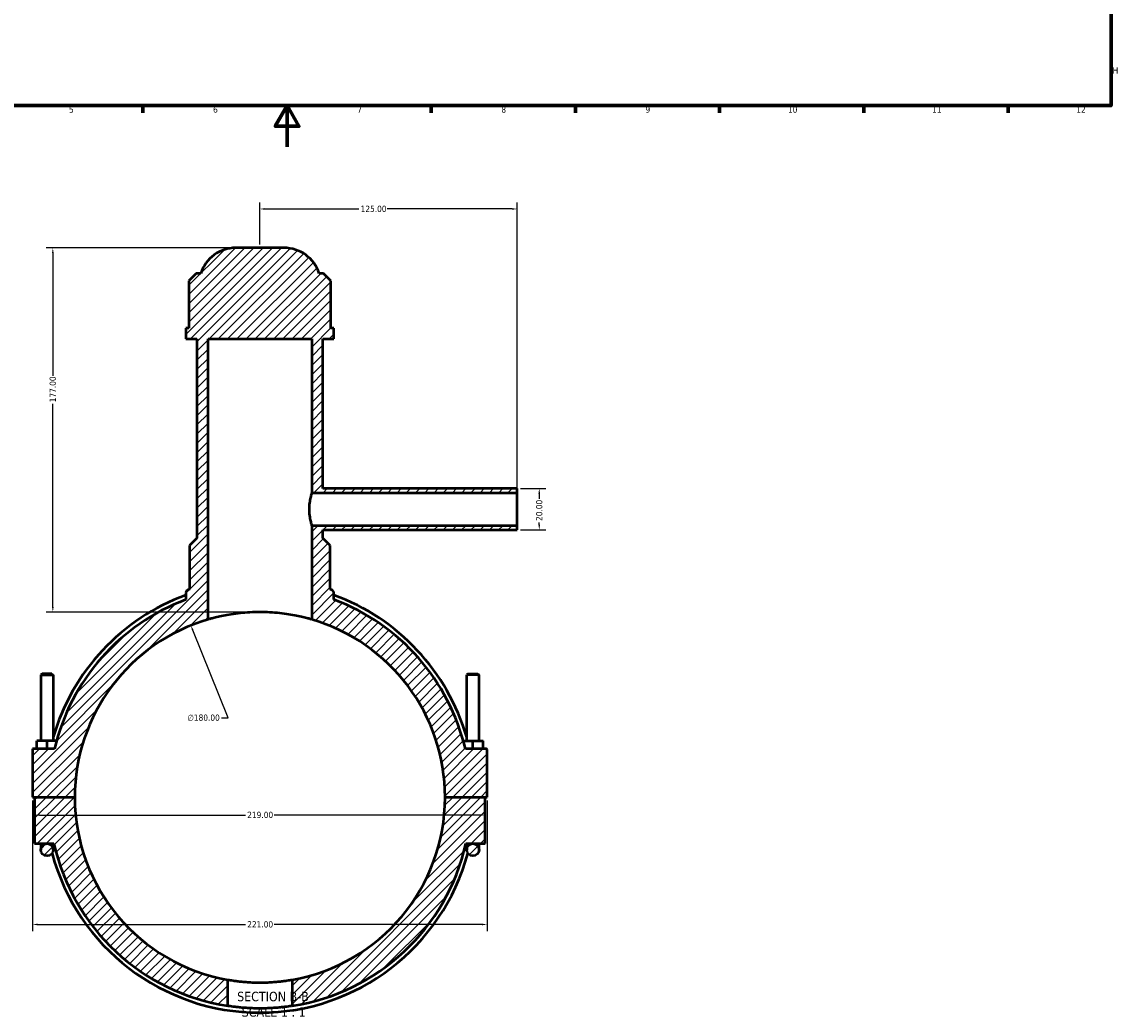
# Model space of a CAD drawing. Header units: millimetres. Extents: x 0 to 898, y -421 to 1009.
# Tile 2 of 6: x 292 to 824, y -421 to 61. Entities that reach past the tile are written whole.
import ezdxf

# ---------------------------------------------------------------- set-up
doc = ezdxf.new("R2010")
doc.units = ezdxf.units.MM
for name, color, linetype, lineweight in [('Border (ANSI)', 7, 'Continuous', 70), ('Dimension (ANSI)', 7, 'Continuous', 25), ('Hatch (ANSI)', 7, 'Continuous', 18), ('Symbol (ANSI)', 7, 'Continuous', 25), ('Visible (ANSI)', 7, 'Continuous', 50)]:
    doc.layers.add(name, color=color, linetype=linetype, lineweight=lineweight)
doc.styles.add('Label Text (ANSI)', font='tahoma.ttf')
doc.styles.add('Note Text (ANSI)', font='tahoma.ttf')
doc.dimstyles.new('Default - mm (ANSI)', dxfattribs={"dimtxt": 3.048, "dimasz": 2.5, "dimexe": 3.175, "dimexo": 1.6002, "dimgap": 0.8, "dimtad": 0, "dimtoh": 1, "dimrnd": 1e-08, "dimzin": 4, "dimdsep": 46, "dimtxsty": 'Note Text (ANSI)', "dimcen": 0.09, "dimdle": 10, "dimclrd": 256, "dimclre": 256, "dimclrt": 256, "dimadec": 1, "dimazin": 1, "dimtfac": 1, "dimtofl": 0, "dimtmove": 0, "dimatfit": 3, "dimfxl": 1, "dimtolj": 1, "dimtzin": 4, "dimlwd": -1, "dimlwe": -1, "dimarcsym": 0})

# ---------------------------------------------------------------- blocks, each defined once
blk = doc.blocks.new('Borders Default Border')
at = {"layer": 'Border (ANSI)'}
for p, q in [((350.42, 20), (350.42, 16.55)), ((490.58, 20), (490.58, 16.55)), ((560.67, 20), (560.67, 16.55)), ((630.75, 20), (630.75, 16.55)), ((700.83, 20), (700.83, 16.55)), ((770.92, 20), (770.92, 16.55))]:
    blk.add_line(p, q, dxfattribs=at)
at = {"layer": 'Border (ANSI)', "flags": 128}
for points in [[(20, 20), (20, 574), (821, 574), (821, 20), (20, 20)], [(420.5, 0), (420.5, 20), (414.73, 10), (426.27, 10), (420.5, 20)]]:
    blk.add_lwpolyline(points, dxfattribs=at)
at = {"layer": 'Border (ANSI)', "color": 230, "true_color": 0xff0080, "attachment_point": 7, "style": 'Note Text (ANSI)'}
for s, insert, char_height in [('H', (821.81, 35.6), 3.05), ('5', (314.48, 16.49), 3.05), ('6', (384.49, 16.49), 3.05), ('7', (454.6, 16.55), 3.05), ('8', (524.63, 16.48), 3.05), ('9', (594.7, 16.49), 3.05), ('10', (663.96, 16.49), 3.048), ('11', (734.04, 16.55), 3.048), ('12', (804.13, 16.55), 3.048)]:
    blk.add_mtext(s, dxfattribs=dict(at, insert=insert, char_height=char_height))
blk = doc.blocks.new('*D7')
at = {"layer": 'Defpoints', "color": 0, "transparency": 16777216}
for p in [(373.71, -232.63), (440.85, -399.65)]:
    blk.add_point(p, dxfattribs=at)
at = {"layer": 'Dimension (ANSI)', "transparency": 16777216}
for p, q in [((391.77, -277.54), (374.64, -234.95)), ((388.55, -277.54), (391.77, -277.54))]:
    blk.add_line(p, q, dxfattribs=at)
blk.add_arc((407.28, -316.14), 90, 107.2784, 113.9211, dxfattribs=at)
blk.add_solid([(375.03, -234.79), (374.26, -235.11), (373.71, -232.63)], dxfattribs=at)
at = {"layer": 'Dimension (ANSI)', "color": 230, "true_color": 0xff0080, "transparency": 16777216, "insert": (372.06, -275.9), "char_height": 3.048, "attachment_point": 1, "style": 'Note Text (ANSI)'}
blk.add_mtext('\\A1;∅180.00', dxfattribs=at)
blk = doc.blocks.new('*D9')
at = {"layer": 'Defpoints', "color": 0, "transparency": 16777216}
for p in [(395.58, -49.14), (306.62, -226.14), (407.28, -226.14)]:
    blk.add_point(p, dxfattribs=at)
at = {"layer": 'Dimension (ANSI)', "transparency": 16777216}
for p, q in [((393.98, -49.14), (303.44, -49.14)), ((306.62, -51.64), (306.62, -111.3)), ((306.62, -223.64), (306.62, -124.98)), ((405.68, -226.14), (303.44, -226.14))]:
    blk.add_line(p, q, dxfattribs=at)
for points in [[(306.2, -51.64), (307.03, -51.64), (306.62, -49.14)], [(306.2, -223.64), (307.03, -223.64), (306.62, -226.14)]]:
    blk.add_solid(points, dxfattribs=at)
at = {"layer": 'Dimension (ANSI)', "color": 230, "true_color": 0xff0080, "transparency": 16777216, "insert": (305.03, -124.18), "char_height": 3.048, "attachment_point": 1, "rotation": 90, "style": 'Note Text (ANSI)'}
blk.add_mtext('\\A1;177.00', dxfattribs=at)
blk = doc.blocks.new('*D10')
at = {"layer": 'Defpoints', "color": 0, "transparency": 16777216}
for p in [(532.28, -166.14), (532.28, -186.14), (543.06, -186.14)]:
    blk.add_point(p, dxfattribs=at)
at = {"layer": 'Dimension (ANSI)', "transparency": 16777216}
for p, q in [((533.88, -166.14), (546.24, -166.14)), ((543.06, -168.64), (543.06, -171.01)), ((533.88, -186.14), (546.24, -186.14)), ((543.06, -183.64), (543.06, -182.64))]:
    blk.add_line(p, q, dxfattribs=at)
for points in [[(542.64, -168.64), (543.48, -168.64), (543.06, -166.14)], [(542.64, -183.64), (543.48, -183.64), (543.06, -186.14)]]:
    blk.add_solid(points, dxfattribs=at)
at = {"layer": 'Dimension (ANSI)', "color": 230, "true_color": 0xff0080, "transparency": 16777216, "insert": (541.47, -181.84), "char_height": 3.048, "attachment_point": 1, "rotation": 90, "style": 'Note Text (ANSI)'}
blk.add_mtext('\\A1;20.00', dxfattribs=at)
blk = doc.blocks.new('*D11')
at = {"layer": 'Defpoints', "color": 0, "transparency": 16777216}
for p in [(532.28, -30.23), (407.28, -49.14), (532.28, -168.14)]:
    blk.add_point(p, dxfattribs=at)
at = {"layer": 'Dimension (ANSI)', "transparency": 16777216}
for p, q in [((407.28, -47.54), (407.28, -27.05)), ((409.78, -30.23), (455.44, -30.23)), ((529.78, -30.23), (469.12, -30.23)), ((532.28, -166.54), (532.28, -27.05))]:
    blk.add_line(p, q, dxfattribs=at)
for points in [[(409.78, -29.81), (409.78, -30.64), (407.28, -30.23)], [(529.78, -29.81), (529.78, -30.64), (532.28, -30.23)]]:
    blk.add_solid(points, dxfattribs=at)
at = {"layer": 'Dimension (ANSI)', "color": 230, "true_color": 0xff0080, "transparency": 16777216, "insert": (456.24, -28.64), "char_height": 3.048, "attachment_point": 1, "style": 'Note Text (ANSI)'}
blk.add_mtext('\\A1;125.00', dxfattribs=at)
blk = doc.blocks.new('*D12')
at = {"layer": 'Defpoints', "color": 0, "transparency": 16777216}
for p in [(296.78, -316.09), (517.78, -316.09), (517.78, -377.93)]:
    blk.add_point(p, dxfattribs=at)
at = {"layer": 'Dimension (ANSI)', "transparency": 16777216}
for p, q in [((296.78, -317.69), (296.78, -381.11)), ((517.78, -317.69), (517.78, -381.11)), ((299.28, -377.93), (400.32, -377.93)), ((515.28, -377.93), (414.24, -377.93))]:
    blk.add_line(p, q, dxfattribs=at)
for points in [[(299.28, -377.52), (299.28, -378.35), (296.78, -377.93)], [(515.28, -377.52), (515.28, -378.35), (517.78, -377.93)]]:
    blk.add_solid(points, dxfattribs=at)
at = {"layer": 'Dimension (ANSI)', "color": 230, "true_color": 0xff0080, "transparency": 16777216, "insert": (401.12, -376.35), "char_height": 3.048, "attachment_point": 1, "style": 'Note Text (ANSI)'}
blk.add_mtext('\\A1;221.00', dxfattribs=at)
blk = doc.blocks.new('*D13')
at = {"layer": 'Defpoints', "color": 0, "transparency": 16777216}
for p in [(297.78, -324.75), (516.78, -324.75), (516.78, -324.75)]:
    blk.add_point(p, dxfattribs=at)
at = {"layer": 'Dimension (ANSI)', "transparency": 16777216}
for p, q in [((300.28, -324.75), (400.32, -324.75)), ((514.28, -324.75), (414.24, -324.75))]:
    blk.add_line(p, q, dxfattribs=at)
for points in [[(300.28, -324.33), (300.28, -325.17), (297.78, -324.75)], [(514.28, -324.33), (514.28, -325.17), (516.78, -324.75)]]:
    blk.add_solid(points, dxfattribs=at)
at = {"layer": 'Dimension (ANSI)', "color": 230, "true_color": 0xff0080, "transparency": 16777216, "insert": (401.12, -323.16), "char_height": 3.048, "attachment_point": 1, "style": 'Note Text (ANSI)'}
blk.add_mtext('\\A1;219.00', dxfattribs=at)

msp = doc.modelspace()

# ---------------------------------------------------------------- hatches: boundary and pattern name
at = {"layer": 'Hatch (ANSI)'}
h = msp.add_hatch(dxfattribs=at)
h.set_pattern_fill('ANSI31', color=256, scale=25.4, style=0)
h.set_pattern_definition([(45, (0, 0), (-2.245064, 2.245064), [])])
edge = h.paths.add_edge_path()
edge.add_line((376.364, -61.525), (372.764, -65.125))
edge.add_line((372.764, -65.125), (372.764, -88.075))
edge.add_line((372.764, -88.075), (371.281, -88.075))
edge.add_line((371.281, -88.075), (371.281, -93.385))
edge.add_line((371.281, -93.385), (376.681, -93.385))
edge.add_line((376.681, -93.385), (376.681, -190.135))
edge.add_line((376.681, -190.135), (373.081, -193.735))
edge.add_line((373.081, -193.735), (373.081, -215.061))
edge.add_ellipse((407.281, -316.135), major_axis=(-34.2, 101.075), ratio=1, start_angle=0, end_angle=0.33298)
edge.add_spline(control_points=[(372.494, -215.261), (372.364, -215.306), (372.239, -215.366), (372.005, -215.513), (371.897, -215.6), (371.635, -215.865), (371.505, -216.063), (371.327, -216.496), (371.281, -216.728), (371.281, -216.963)], knot_values=[-0.223501, -0.223501, -0.223501, -0.223501, -0.1820665, -0.1820665, -0.140632, -0.140632, -0.070316, -0.070316, 0, 0, 0, 0], degree=3, periodic=0)
edge.add_line((371.281, -216.963), (371.281, -220.059))
edge.add_ellipse((407.281, -316.135), major_axis=(-36, 96.077), ratio=1, start_angle=0, end_angle=56.21818)
edge.add_line((307.409, -292.635), (296.781, -292.635))
edge.add_line((296.781, -292.635), (296.781, -316.085))
edge.add_line((296.781, -316.085), (317.281, -316.085))
edge.add_ellipse((407.281, -316.135), major_axis=(-90, 0.05), ratio=1, start_angle=286.29204, end_angle=360, ccw=False)
edge.add_line((382.081, -229.735), (382.081, -93.385))
edge.add_line((382.081, -93.385), (432.481, -93.385))
edge.add_line((432.481, -93.385), (432.481, -168.135))
edge.add_line((432.481, -168.135), (532.281, -168.135))
edge.add_line((532.281, -168.135), (532.281, -166.135))
edge.add_line((532.281, -166.135), (437.881, -166.135))
edge.add_line((437.881, -166.135), (437.881, -93.385))
edge.add_line((437.881, -93.385), (443.281, -93.385))
edge.add_line((443.281, -93.385), (443.281, -88.075))
edge.add_line((443.281, -88.075), (441.798, -88.075))
edge.add_line((441.798, -88.075), (441.798, -65.125))
edge.add_line((441.798, -65.125), (438.198, -61.525))
edge.add_line((438.198, -61.525), (436.081, -61.525))
edge.add_ellipse((418.978, -67.135), major_axis=(17.103, 5.61), ratio=1, start_angle=0, end_angle=71.8403)
edge.add_line((418.978, -49.135), (395.585, -49.135))
edge.add_ellipse((395.585, -67.135), major_axis=(0, 18), ratio=1, start_angle=0, end_angle=71.8403)
edge.add_line((378.481, -61.525), (376.364, -61.525))
edge = h.paths.add_edge_path()
edge.add_line((303.781, -338.635), (307.179, -338.635))
edge.add_ellipse((407.281, -316.135), major_axis=(-100.102, -22.5), ratio=1, start_angle=0, end_angle=68.54142)
edge.add_line((391.601, -417.53), (391.601, -404.759))
edge.add_ellipse((407.281, -316.135), major_axis=(-15.68, -88.624), ratio=1, start_angle=280.06523, end_angle=360, ccw=False)
edge.add_line((317.281, -316.185), (297.781, -316.185))
edge.add_line((297.781, -316.185), (297.781, -338.635))
edge.add_line((297.781, -338.635), (303.781, -338.635))
edge = h.paths.add_edge_path()
edge.add_ellipse((517.281, -293.135), major_axis=(0.5, 0), ratio=1, start_angle=0, end_angle=90)
edge.add_line((517.281, -292.635), (507.154, -292.635))
edge.add_ellipse((407.281, -316.135), major_axis=(99.872, 23.5), ratio=1, start_angle=0, end_angle=56.21818)
edge.add_line((443.281, -220.059), (443.281, -216.963))
edge.add_ellipse((441.481, -216.963), major_axis=(1.8, 0), ratio=1, start_angle=0, end_angle=70.97308)
edge.add_ellipse((407.281, -316.135), major_axis=(34.787, 100.874), ratio=1, start_angle=0, end_angle=0.33298)
edge.add_line((441.481, -215.061), (441.481, -193.735))
edge.add_line((441.481, -193.735), (437.881, -190.135))
edge.add_line((437.881, -190.135), (437.881, -186.135))
edge.add_line((437.881, -186.135), (532.281, -186.135))
edge.add_line((532.281, -186.135), (532.281, -184.135))
edge.add_line((532.281, -184.135), (432.481, -184.135))
edge.add_line((432.481, -184.135), (432.481, -229.735))
edge.add_ellipse((407.281, -316.135), major_axis=(25.2, 86.4), ratio=1, start_angle=286.29204, end_angle=360, ccw=False)
edge.add_line((497.281, -316.085), (517.781, -316.085))
edge.add_line((517.781, -316.085), (517.781, -293.135))
edge = h.paths.add_edge_path()
edge.add_ellipse((303.781, -341.635), major_axis=(3, 0), ratio=1, start_angle=0, end_angle=360)
edge = h.paths.add_edge_path()
edge.add_line((516.781, -316.185), (497.281, -316.185))
edge.add_ellipse((407.281, -316.135), major_axis=(90, -0.05), ratio=1, start_angle=280.06523, end_angle=360, ccw=False)
edge.add_line((422.961, -404.759), (422.961, -417.53))
edge.add_ellipse((407.281, -316.135), major_axis=(15.68, -101.395), ratio=1, start_angle=0, end_angle=68.54142)
edge.add_line((507.384, -338.635), (510.781, -338.635))
edge.add_line((510.781, -338.635), (516.781, -338.635))
edge.add_line((516.781, -338.635), (516.781, -316.185))
edge = h.paths.add_edge_path()
edge.add_ellipse((510.781, -341.635), major_axis=(3, 0), ratio=1, start_angle=0, end_angle=360)

# ---------------------------------------------------------------- linework, layer by layer
at = {"layer": 'Visible (ANSI)'}
for p, q in [((418.978, -49.135), (395.585, -49.135)), ((376.364, -61.525), (372.764, -65.125)), ((378.481, -61.525), (376.364, -61.525)), ((438.198, -61.525), (436.081, -61.525)), ((441.798, -65.125), (438.198, -61.525)), ((372.764, -65.125), (372.764, -88.075)), ((441.798, -88.075), (441.798, -65.125)), ((372.764, -88.075), (371.281, -88.075)), ((371.281, -88.075), (371.281, -93.385)), ((443.281, -88.075), (441.798, -88.075)), ((443.281, -93.385), (443.281, -88.075)), ((371.281, -93.385), (376.681, -93.385)), ((376.681, -93.385), (376.681, -190.135)), ((382.081, -229.735), (382.081, -93.385)), ((382.081, -93.385), (432.481, -93.385)), ((432.481, -93.385), (432.481, -168.135)), ((437.881, -166.135), (437.881, -93.385)), ((437.881, -93.385), (443.281, -93.385)), ((432.481, -168.135), (532.281, -168.135)), ((532.281, -166.135), (437.881, -166.135)), ((532.281, -168.135), (532.281, -166.135)), ((532.281, -184.135), (532.281, -168.135)), ((532.281, -184.135), (432.481, -184.135)), ((432.481, -184.135), (432.481, -229.735)), ((437.881, -190.135), (437.881, -186.135)), ((437.881, -186.135), (532.281, -186.135)), ((532.281, -186.135), (532.281, -184.135)), ((376.681, -190.135), (373.081, -193.735)), ((441.481, -193.735), (437.881, -190.135)), ((373.081, -193.735), (373.081, -215.061)), ((441.481, -215.061), (441.481, -193.735)), ((371.281, -216.963), (371.281, -220.059)), ((443.281, -220.059), (443.281, -216.963)), ((301.381, -256.085), (300.781, -256.685)), ((300.781, -256.685), (306.781, -256.685)), ((300.781, -256.685), (300.781, -288.635)), ((306.181, -256.085), (301.381, -256.085)), ((306.181, -256.085), (306.781, -256.685)), ((306.781, -256.685), (306.781, -288.635)), ((508.381, -256.085), (507.781, -256.685)), ((513.781, -256.685), (507.781, -256.685)), ((507.781, -288.635), (507.781, -256.685)), ((508.381, -256.085), (513.181, -256.085)), ((513.181, -256.085), (513.781, -256.685)), ((513.781, -288.635), (513.781, -256.685)), ((307.409, -292.635), (296.781, -292.635)), ((296.781, -292.635), (296.781, -316.085)), ((303.781, -288.635), (298.781, -288.635)), ((298.781, -292.635), (298.781, -288.635)), ((303.781, -292.635), (303.781, -288.635)), ((308.435, -288.635), (303.781, -288.635)), ((506.127, -288.635), (510.781, -288.635)), ((517.281, -292.635), (507.154, -292.635)), ((510.781, -288.635), (515.781, -288.635)), ((510.781, -292.635), (510.781, -288.635)), ((515.781, -292.635), (515.781, -288.635)), ((517.781, -316.085), (517.781, -293.135)), ((296.781, -316.085), (317.281, -316.085)), ((317.281, -316.185), (297.781, -316.185)), ((297.781, -316.185), (297.781, -338.635)), ((300.781, -316.085), (300.781, -316.185)), ((306.781, -316.085), (306.781, -316.185)), ((497.281, -316.085), (517.781, -316.085)), ((516.781, -316.185), (497.281, -316.185)), ((507.781, -316.185), (507.781, -316.085)), ((513.781, -316.185), (513.781, -316.085)), ((516.781, -338.635), (516.781, -316.185)), ((297.781, -338.635), (303.781, -338.635)), ((300.781, -338.635), (300.781, -341.635)), ((303.781, -338.635), (307.179, -338.635)), ((306.781, -341.635), (306.781, -338.635)), ((507.384, -338.635), (510.781, -338.635)), ((507.781, -338.635), (507.781, -341.635)), ((510.781, -338.635), (516.781, -338.635)), ((513.781, -341.635), (513.781, -338.635)), ((391.601, -417.53), (391.601, -404.759)), ((422.961, -404.759), (422.961, -417.53))]:
    msp.add_line(p, q, dxfattribs=at)
for centre in [(303.781, -341.635), (510.781, -341.635)]:
    msp.add_circle(centre, 3, dxfattribs=at)
for centre, radius, start, end in [((395.585, -67.135), 18, 90, 161.8403), ((418.978, -67.135), 18, 18.1597, 90), ((407.281, -316.135), 104.652, 110.1206, 163.80657), ((407.281, -316.135), 106.704, 108.69394, 109.02692), ((407.281, -316.135), 106.704, 70.97308, 71.30606), ((441.481, -216.963), 1.8, 0, 70.97308), ((407.281, -316.135), 104.652, 16.19343, 69.8794), ((407.281, -316.135), 102.6, 110.54098, 166.75916), ((407.281, -316.135), 102.6, 13.24084, 69.45902), ((407.281, -316.135), 90, 106.2602, 179.96817), ((407.281, -316.135), 90, 0.03183, 73.7398), ((517.281, -293.135), 0.5, 0, 90), ((407.281, -316.135), 90, 180.03183, 259.9666), ((407.281, -316.135), 90, 280.0334, 359.96817), ((407.281, -316.135), 102.6, 192.66782, 261.20924), ((407.281, -316.135), 102.6, 278.79076, 347.33218), ((407.281, -316.135), 104.652, 195.08068, 344.91932)]:
    msp.add_arc(centre, radius, start, end, dxfattribs=at)
for points, knots in [([(432.481, -168.135), (432.481, -168.135), (432.414, -168.339), (432.172, -169.158), (432.001, -169.772), (431.675, -171.185), (431.5, -172.08), (431.249, -174.049), (431.178, -175.123), (431.178, -176.135)], [3.6435874, 3.6435874, 3.6435874, 3.6435874, 3.9471624, 3.9471624, 4.2507373, 4.2507373, 4.554427, 4.554427, 4.8581166, 4.8581166, 4.8581166, 4.8581166]), ([(431.178, -176.135), (431.178, -177.148), (431.249, -178.222), (431.5, -180.191), (431.675, -181.086), (432.001, -182.498), (432.172, -183.113), (432.414, -183.932), (432.481, -184.135), (432.481, -184.135)], [0, 0, 0, 0, 0.3036896, 0.3036896, 0.6073792, 0.6073792, 0.9109542, 0.9109542, 1.2145291, 1.2145291, 1.2145291, 1.2145291]), ([(372.494, -215.261), (372.364, -215.306), (372.239, -215.366), (372.005, -215.513), (371.897, -215.6), (371.635, -215.865), (371.505, -216.063), (371.327, -216.496), (371.281, -216.728), (371.281, -216.963)], [-0.22350099, -0.22350099, -0.22350099, -0.22350099, -0.1820665, -0.1820665, -0.14063201, -0.14063201, -0.07031601, -0.07031601, 0, 0, 0, 0]), ([(432.481, -229.735), (432.481, -229.735), (432.328, -229.69), (431.686, -229.507), (431.197, -229.369), (429.909, -229.024), (429.108, -228.817), (427.261, -228.376), (426.214, -228.142), (423.987, -227.692), (422.728, -227.46), (419.984, -227.026), (418.499, -226.824), (415.397, -226.489), (413.778, -226.355), (410.515, -226.179), (408.872, -226.135), (405.69, -226.135), (404.047, -226.179), (400.785, -226.355), (399.165, -226.489), (396.063, -226.824), (394.578, -227.026), (391.835, -227.46), (390.576, -227.692), (388.348, -228.142), (387.302, -228.376), (385.454, -228.817), (384.653, -229.024), (383.365, -229.369), (382.876, -229.507), (382.234, -229.69), (382.081, -229.735), (382.081, -229.735)], [7.6382396, 7.6382396, 7.6382396, 7.6382396, 8.115683, 8.115683, 8.5931263, 8.5931263, 9.0705696, 9.0705696, 9.5480129, 9.5480129, 10.0253496, 10.0253496, 10.5026862, 10.5026862, 10.9800228, 10.9800228, 11.4573595, 11.4573595, 11.9346961, 11.9346961, 12.4120327, 12.4120327, 12.8893694, 12.8893694, 13.366706, 13.366706, 13.8441493, 13.8441493, 14.3215926, 14.3215926, 14.799036, 14.799036, 15.2764793, 15.2764793, 15.2764793, 15.2764793]), ([(391.601, -404.759), (391.601, -404.759), (391.696, -404.776), (392.094, -404.845), (392.397, -404.897), (393.197, -405.028), (393.696, -405.106), (394.846, -405.274), (395.499, -405.364), (396.889, -405.536), (397.674, -405.625), (399.384, -405.792), (400.31, -405.87), (402.241, -405.999), (403.248, -406.051), (405.275, -406.119), (406.295, -406.135), (408.268, -406.135), (409.287, -406.119), (411.314, -406.051), (412.322, -405.999), (414.253, -405.87), (415.178, -405.792), (416.888, -405.625), (417.674, -405.536), (419.064, -405.364), (419.716, -405.274), (420.867, -405.106), (421.365, -405.028), (422.166, -404.897), (422.469, -404.845), (422.867, -404.776), (422.961, -404.759), (422.961, -404.759)], [4.7355596, 4.7355596, 4.7355596, 4.7355596, 5.0315368, 5.0315368, 5.327514, 5.327514, 5.6234912, 5.6234912, 5.9194684, 5.9194684, 6.2154361, 6.2154361, 6.5114039, 6.5114039, 6.8073716, 6.8073716, 7.1033393, 7.1033393, 7.3993071, 7.3993071, 7.6952748, 7.6952748, 7.9912426, 7.9912426, 8.2872103, 8.2872103, 8.5831875, 8.5831875, 8.8791647, 8.8791647, 9.1751419, 9.1751419, 9.4711191, 9.4711191, 9.4711191, 9.4711191]), ([(422.961, -417.53), (422.961, -417.53), (422.867, -417.545), (422.469, -417.605), (422.166, -417.651), (421.366, -417.765), (420.867, -417.834), (419.717, -417.981), (419.064, -418.059), (417.673, -418.21), (416.888, -418.288), (415.177, -418.435), (414.252, -418.503), (412.32, -418.616), (411.313, -418.661), (409.287, -418.721), (408.267, -418.735), (406.295, -418.735), (405.276, -418.721), (403.249, -418.661), (402.242, -418.616), (400.311, -418.503), (399.385, -418.435), (397.674, -418.288), (396.889, -418.21), (395.499, -418.059), (394.846, -417.981), (393.695, -417.834), (393.197, -417.765), (392.396, -417.651), (392.093, -417.605), (391.696, -417.545), (391.601, -417.53), (391.601, -417.53)], [0, 0, 0, 0, 0.2958237, 0.2958237, 0.5916473, 0.5916473, 0.887471, 0.887471, 1.1832947, 1.1832947, 1.4791128, 1.4791128, 1.7749309, 1.7749309, 2.070749, 2.070749, 2.3665671, 2.3665671, 2.6623852, 2.6623852, 2.9582033, 2.9582033, 3.2540214, 3.2540214, 3.5498395, 3.5498395, 3.8456632, 3.8456632, 4.1414868, 4.1414868, 4.4373105, 4.4373105, 4.7331342, 4.7331342, 4.7331342, 4.7331342])]:
    msp.add_open_spline(points, degree=3, knots=knots, dxfattribs=at)

# ---------------------------------------------------------------- block references
msp.add_blockref('Borders Default Border', (0, 0))

# ---------------------------------------------------------------- texts
at = {"layer": 'Symbol (ANSI)', "char_height": 4.572, "attachment_point": 7, "style": 'Label Text (ANSI)'}
for s, insert in [('SECTION B-B', (396.203, -415.306)), ('SCALE 1 : 1', (398.426, -422.819))]:
    msp.add_mtext(s, dxfattribs=dict(at, insert=insert))

# ---------------------------------------------------------------- dimensions: what is measured, and where the dimension line sits
at = {"layer": 'Dimension (ANSI)'}
for base, p1, p2, angle, override, picture, middle in [((532.281, -30.226), (407.281, -49.135), (532.281, -168.135), 180, {"dimtoh": 0, "dimdec": 2, "dimtp": 0, "dimtm": 0, "dimtdec": 2, "dimatfit": 1}, '*D11', (462.281, -30.226)), ((306.616, -226.136), (395.585, -49.135), (407.281, -226.136), 90, {"dimtoh": 0, "dimdec": 2, "dimtp": 0, "dimtm": 0, "dimtdec": 2, "dimatfit": 1}, '*D9', (306.616, -118.136)), ((543.061, -186.135), (532.281, -166.135), (532.281, -186.135), 90, {"dimtoh": 0, "dimdec": 2, "dimtp": 0, "dimtm": 0, "dimtdec": 2, "dimatfit": 1}, '*D10', (543.061, -176.826)), ((517.781, -377.933), (296.781, -316.085), (517.781, -316.085), 180, {"dimtoh": 0, "dimdec": 2, "dimtp": 0, "dimtm": 0, "dimtdec": 2, "dimatfit": 1}, '*D12', (407.281, -377.933)), ((516.781, -324.75), (297.781, -324.75), (516.781, -324.75), 180, {"dimtoh": 0, "dimdec": 2, "dimse1": 1, "dimse2": 1, "dimtp": 0, "dimtm": 0, "dimtdec": 2, "dimatfit": 1}, '*D13', (407.281, -324.75))]:
    dim = msp.add_linear_dim(base=base, p1=p1, p2=p2, angle=angle, dimstyle='Default - mm (ANSI)', override=override, dxfattribs=at)
    dim.commit()
    dim.dimension.update_dxf_attribs({"geometry": picture, "text_midpoint": middle, "dimtype": 160})
dim = msp.add_diameter_dim_2p(p1=(440.851, -399.646), p2=(373.711, -232.63), dimstyle='Default - mm (ANSI)', override={"dimtih": 1, "dimdec": 2, "dimlfac": 0.99997, "dimtp": 0, "dimtm": 0, "dimtdec": 2}, dxfattribs=at)
dim.commit()
dim.dimension.update_dxf_attribs({"geometry": '*D7', "text_midpoint": (379.906, -277.544), "dimtype": 163})

doc.saveas('drawing.dxf')
